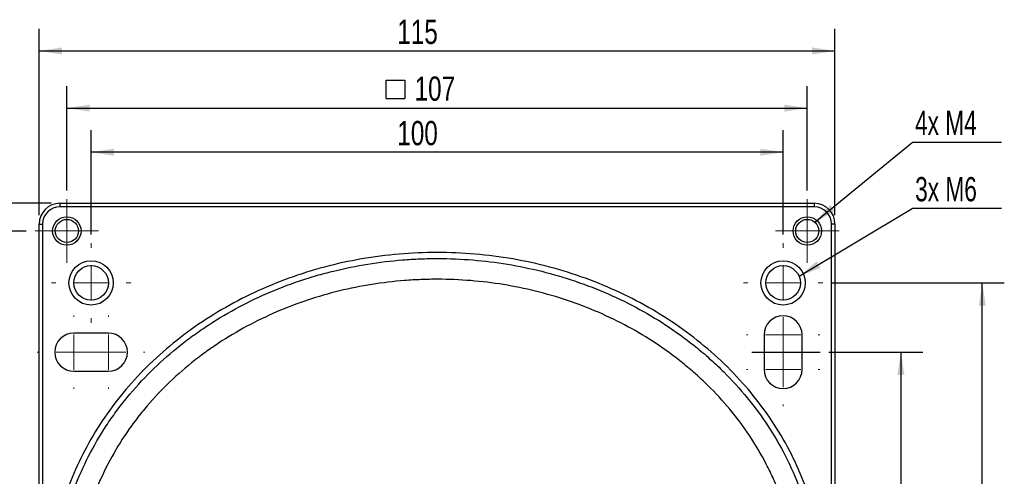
# Model space of a CAD drawing. Header units: millimetres. Extents: x 6 to 590, y 6 to 416.
# Tile 9 of 33: x 208 to 350, y 245 to 311. Entities that reach past the tile are written whole.
import ezdxf

# ---------------------------------------------------------------- set-up
doc = ezdxf.new("R2010")
doc.units = ezdxf.units.MM
doc.layers.add('1', color=7, linetype='Continuous')
doc.styles.add('SLDTEXTSTYLE1', font='TXT', dxfattribs={"width": 0.75})
doc.styles.add('SLDTEXTSTYLE3', font='TXT', dxfattribs={"width": 0.7})
doc.dimstyles.new('SLDDIMSTYLE0', dxfattribs={"dimtxt": 3.5, "dimasz": 3.302, "dimexe": 0, "dimexo": 0.0625, "dimgap": 0.875, "dimtad": 1, "dimrnd": 1e-09, "dimzin": 12, "dimdsep": 46, "dimtxsty": 'SLDTEXTSTYLE1', "dimsah": 1, "dimcen": 0.09, "dimadec": 0, "dimazin": 3, "dimtfac": 1, "dimtofl": 0, "dimtmove": 0, "dimatfit": 3, "dimfxl": 0, "dimfrac": 2, "dimtolj": 1, "dimtzin": 12, "dimarcsym": 0})
doc.dimstyles.new('SLDDIMSTYLE1', dxfattribs={"dimtxt": 3.5, "dimasz": 3.302, "dimexe": 0, "dimexo": 0.0625, "dimgap": 0.875, "dimtad": 1, "dimdec": 1, "dimrnd": 1e-09, "dimzin": 12, "dimdsep": 46, "dimtxsty": 'SLDTEXTSTYLE1', "dimsah": 1, "dimcen": 0.09, "dimadec": 0, "dimazin": 3, "dimtfac": 1, "dimtdec": 1, "dimtofl": 0, "dimtmove": 0, "dimatfit": 3, "dimfxl": 0, "dimfrac": 2, "dimtolj": 1, "dimtzin": 12, "dimarcsym": 0})
doc.dimstyles.new('SLDDIMSTYLE2', dxfattribs={"dimtxt": 3.5, "dimasz": 3.302, "dimexe": 0, "dimexo": 0.0625, "dimgap": 0.875, "dimtad": 1, "dimrnd": 1e-09, "dimzin": 12, "dimdsep": 46, "dimtxsty": 'SLDTEXTSTYLE1', "dimsah": 1, "dimcen": 0.09, "dimadec": 0, "dimazin": 3, "dimtfac": 1, "dimtmove": 0, "dimatfit": 0, "dimfxl": 0, "dimfrac": 2, "dimtolj": 1, "dimtzin": 12, "dimarcsym": 0})
doc.dimstyles.new('SLDDIMSTYLE3', dxfattribs={"dimtxt": 0.18, "dimasz": 3.302, "dimexe": 0, "dimexo": 0.0625, "dimgap": 0, "dimtad": 0, "dimtih": 1, "dimtoh": 1, "dimdec": 0, "dimrnd": 1e-09, "dimzin": 0, "dimdsep": 46, "dimtxsty": 'Standard', "dimsah": 1, "dimcen": 0.09, "dimadec": 0, "dimazin": 0, "dimtfac": 3.302, "dimtdec": 0, "dimtofl": 0, "dimtmove": 0, "dimatfit": 3, "dimfxl": 0, "dimfrac": 2, "dimtolj": 1, "dimtzin": 0, "dimarcsym": 0})

# ---------------------------------------------------------------- blocks, each defined once
blk = doc.blocks.new('SW_SYMBOL_MOD_BOX')
at = {"layer": '1', "color": 0}
for p, q in [((200, 200), (200, 800)), ((200, 800), (800, 800)), ((800, 800), (800, 200)), ((200, 200), (800, 200))]:
    blk.add_line(p, q, dxfattribs=at)
blk = doc.blocks.new('_D')
at = {"layer": '1'}
for p, q in [((324.88, 262.74), (338.47, 262.74)), ((335.29, 262.74), (335.29, 162.74)), ((327.32, 162.74), (338.47, 162.74))]:
    blk.add_line(p, q, dxfattribs=at)
for points in [[(335.29, 262.74), (334.78, 259.44), (335.8, 259.44)], [(335.29, 162.74), (335.8, 166.04), (334.78, 166.04)]]:
    blk.add_solid(points, dxfattribs=at)
at = {"layer": '1', "xscale": 0.004470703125, "yscale": 0.004470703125, "zscale": 0.004470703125, "rotation": 90.0000000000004}
blk.add_blockref('SW_SYMBOL_MOD_BOX', (334.81, 211.17), dxfattribs=at)
at = {"layer": '1', "insert": (330.73, 216.17), "char_height": 3.5, "attachment_point": 1, "rotation": 90, "style": 'SLDTEXTSTYLE1'}
blk.add_mtext('100', dxfattribs=at)
blk = doc.blocks.new('_D_1')
at = {"layer": '1'}
for p, q in [((325.27, 272.74), (350.23, 272.74)), ((347.05, 162.74), (347.05, 272.74)), ((327.32, 162.74), (350.23, 162.74))]:
    blk.add_line(p, q, dxfattribs=at)
for points in [[(347.05, 272.74), (346.54, 269.44), (347.56, 269.44)], [(347.05, 162.74), (347.56, 166.04), (346.54, 166.04)]]:
    blk.add_solid(points, dxfattribs=at)
at = {"layer": '1', "insert": (342.54, 216.88), "char_height": 3.5, "attachment_point": 1, "rotation": 90, "style": 'SLDTEXTSTYLE1'}
blk.add_mtext('110', dxfattribs=at)
blk = doc.blocks.new('_D_4')
at = {"layer": '1'}
for p, q in [((208.9, 280.24), (198.15, 280.24)), ((201.33, 280.24), (201.33, 173.24)), ((208.9, 173.24), (198.15, 173.24))]:
    blk.add_line(p, q, dxfattribs=at)
for points in [[(201.33, 280.24), (200.82, 276.94), (201.84, 276.94)], [(201.33, 173.24), (201.84, 176.54), (200.82, 176.54)]]:
    blk.add_solid(points, dxfattribs=at)
at = {"layer": '1', "xscale": 0.004470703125, "yscale": 0.004470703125, "zscale": 0.004470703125, "rotation": 90.0000000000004}
blk.add_blockref('SW_SYMBOL_MOD_BOX', (200.84, 230.97), dxfattribs=at)
at = {"layer": '1', "insert": (196.76, 235.97), "char_height": 3.5, "attachment_point": 1, "rotation": 90, "style": 'SLDTEXTSTYLE1'}
blk.add_mtext('107', dxfattribs=at)
blk = doc.blocks.new('_D_5')
at = {"layer": '1'}
for p, q in [((201.33, 284.24), (201.33, 296.67)), ((212.49, 284.24), (198.15, 284.24)), ((201.33, 280.24), (201.33, 284.24)), ((208.9, 280.24), (198.15, 280.24)), ((201.33, 280.24), (201.33, 273.89))]:
    blk.add_line(p, q, dxfattribs=at)
for points in [[(201.33, 284.24), (201.84, 287.54), (200.82, 287.54)], [(201.33, 280.24), (200.82, 276.94), (201.84, 276.94)]]:
    blk.add_solid(points, dxfattribs=at)
at = {"layer": '1', "insert": (196.82, 294.09), "char_height": 3.5, "attachment_point": 1, "rotation": 90, "style": 'SLDTEXTSTYLE1'}
blk.add_mtext('4', dxfattribs=at)
blk = doc.blocks.new('_D_6')
at = {"layer": '1'}
for p, q in [((212.49, 284.24), (189.05, 284.24)), ((192.23, 284.24), (192.23, 154.24)), ((212.49, 154.24), (189.05, 154.24))]:
    blk.add_line(p, q, dxfattribs=at)
for points in [[(192.23, 284.24), (191.72, 280.94), (192.73, 280.94)], [(192.23, 154.24), (192.73, 157.54), (191.72, 157.54)]]:
    blk.add_solid(points, dxfattribs=at)
at = {"layer": '1', "insert": (187.72, 215.36), "char_height": 3.5, "attachment_point": 1, "rotation": 90, "style": 'SLDTEXTSTYLE1'}
blk.add_mtext('130', dxfattribs=at)
blk = doc.blocks.new('_D_7')
at = {"layer": '1'}
for p, q in [((212.49, 284.24), (177.05, 284.24)), ((180.23, 146.74), (180.23, 284.24)), ((244.49, 146.74), (177.05, 146.74))]:
    blk.add_line(p, q, dxfattribs=at)
for points in [[(180.23, 284.24), (179.72, 280.94), (180.73, 280.94)], [(180.23, 146.74), (180.73, 150.05), (179.72, 150.05)]]:
    blk.add_solid(points, dxfattribs=at)
at = {"layer": '1', "insert": (175.72, 209.67), "char_height": 3.5, "attachment_point": 1, "rotation": 90, "style": 'SLDTEXTSTYLE1'}
blk.add_mtext('137,5', dxfattribs=at)
blk = doc.blocks.new('_D_8')
at = {"layer": '1'}
for p, q in [((218.26, 279.75), (218.26, 294.79)), ((318.26, 279.75), (318.26, 294.79)), ((318.26, 291.62), (218.26, 291.62))]:
    blk.add_line(p, q, dxfattribs=at)
for points in [[(218.26, 291.62), (221.56, 291.11), (221.56, 292.13)], [(318.26, 291.62), (314.96, 292.13), (314.96, 291.11)]]:
    blk.add_solid(points, dxfattribs=at)
at = {"layer": '1', "insert": (262.51, 296.13), "char_height": 3.5, "attachment_point": 1, "style": 'SLDTEXTSTYLE1'}
blk.add_mtext('100', dxfattribs=at)
blk = doc.blocks.new('_D_9')
at = {"layer": '1'}
for p, q in [((214.76, 286.1), (214.76, 301.16)), ((321.76, 286.1), (321.76, 301.16)), ((214.76, 297.98), (321.76, 297.98))]:
    blk.add_line(p, q, dxfattribs=at)
for points in [[(214.76, 297.98), (218.06, 297.48), (218.06, 298.49)], [(321.76, 297.98), (318.46, 298.49), (318.46, 297.48)]]:
    blk.add_solid(points, dxfattribs=at)
at = {"layer": '1', "xscale": 0.004470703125, "yscale": 0.004470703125, "zscale": 0.004470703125}
blk.add_blockref('SW_SYMBOL_MOD_BOX', (260.01, 298.47), dxfattribs=at)
at = {"layer": '1', "insert": (265.01, 302.55), "char_height": 3.5, "attachment_point": 1, "style": 'SLDTEXTSTYLE1'}
blk.add_mtext('107', dxfattribs=at)
blk = doc.blocks.new('_D_10')
at = {"layer": '1'}
for p, q in [((210.76, 282.51), (210.76, 309.42)), ((325.76, 282.51), (325.76, 309.42)), ((210.76, 306.24), (325.76, 306.24))]:
    blk.add_line(p, q, dxfattribs=at)
for points in [[(210.76, 306.24), (214.06, 305.73), (214.06, 306.75)], [(325.76, 306.24), (322.46, 306.75), (322.46, 305.73)]]:
    blk.add_solid(points, dxfattribs=at)
at = {"layer": '1', "insert": (262.51, 310.75), "char_height": 3.5, "attachment_point": 1, "style": 'SLDTEXTSTYLE1'}
blk.add_mtext('115', dxfattribs=at)
blk = doc.blocks.new('SW_NOTE_0_3')
at = {"layer": '1', "color": 0}
blk.add_line((12.89, 0), (0, 0), dxfattribs=at)
at = {"layer": '1', "color": 0, "insert": (0.4, 4.59), "char_height": 3.5, "attachment_point": 1, "style": 'SLDTEXTSTYLE3'}
blk.add_mtext('4x M4', dxfattribs=at)
blk = doc.blocks.new('SW_NOTE_0_4')
at = {"layer": '1', "color": 0}
blk.add_line((12.89, 0), (0, 0), dxfattribs=at)
at = {"layer": '1', "color": 0, "insert": (0.42, 4.52), "char_height": 3.5, "attachment_point": 1, "style": 'SLDTEXTSTYLE3'}
blk.add_mtext('3x M6', dxfattribs=at)
blk = doc.blocks.new('SW_CENTERMARKSYMBOL_7')
at = {"layer": '1', "color": 0, "lineweight": 18}
for p, q in [((0, 5.08), (0, 5.29)), ((0, 0), (0, 2.54)), ((-5.08, 0), (-5.29, 0)), ((0, 0), (-2.54, 0)), ((0, 0), (0, -2.54)), ((0, 0), (2.54, 0)), ((5.08, 0), (5.29, 0)), ((0, -5.08), (0, -5.29))]:
    blk.add_line(p, q, dxfattribs=at)
blk = doc.blocks.new('SW_CENTERMARKSYMBOL_8')
at = {"layer": '1', "color": 0, "lineweight": 18}
for p, q in [((0, 5.08), (0, 5.29)), ((0, 0), (0, 2.54)), ((-5.08, 0), (-5.29, 0)), ((0, 0), (-2.54, 0)), ((0, 0), (0, -2.54)), ((0, 0), (2.54, 0)), ((5.08, 0), (5.29, 0)), ((0, -5.08), (0, -5.29))]:
    blk.add_line(p, q, dxfattribs=at)
blk = doc.blocks.new('SW_CENTERMARKSYMBOL_9')
at = {"layer": '1', "color": 0, "lineweight": 18}
for p, q in [((0, 5.08), (0, 5.74)), ((0, 0), (0, 2.54)), ((-5.08, 0), (-5.74, 0)), ((0, 0), (-2.54, 0)), ((0, 0), (0, -2.54)), ((0, 0), (2.54, 0)), ((5.08, 0), (5.74, 0)), ((0, -5.08), (0, -5.74))]:
    blk.add_line(p, q, dxfattribs=at)
blk = doc.blocks.new('SW_CENTERMARKSYMBOL_10')
at = {"layer": '1', "color": 0, "lineweight": 18}
for p, q in [((0, 2.54), (0, 4.59)), ((0, 0), (0, 2.54)), ((-2.54, 0), (-4.59, 0)), ((0, 0), (-2.54, 0)), ((0, 0), (0, -2.54)), ((0, 0), (2.54, 0)), ((2.54, 0), (4.59, 0)), ((0, -2.54), (0, -4.59))]:
    blk.add_line(p, q, dxfattribs=at)
blk = doc.blocks.new('SW_CENTERMARKSYMBOL_11')
at = {"layer": '1', "color": 0, "lineweight": 18}
for p, q in [((0, 5.08), (0, 5.29)), ((0, 0), (0, 2.54)), ((-5.08, 0), (-5.29, 0)), ((0, 0), (-2.54, 0)), ((0, 0), (0, -2.54)), ((0, 0), (2.54, 0)), ((5.08, 0), (5.29, 0)), ((0, -5.08), (0, -5.29))]:
    blk.add_line(p, q, dxfattribs=at)
blk = doc.blocks.new('SW_CENTERMARKSYMBOL_12')
at = {"layer": '1', "color": 0, "lineweight": 18}
for p, q in [((0, 5.08), (0, 5.29)), ((0, 0), (0, 2.54)), ((-5.08, 0), (-5.29, 0)), ((0, 0), (-2.54, 0)), ((0, 0), (0, -2.54)), ((0, 0), (2.54, 0)), ((5.08, 0), (5.29, 0)), ((0, -5.08), (0, -5.29))]:
    blk.add_line(p, q, dxfattribs=at)
blk = doc.blocks.new('SW_CENTERMARKSYMBOL_13')
at = {"layer": '1', "color": 0, "lineweight": 18}
for p, q in [((0, 5.08), (0, 5.74)), ((0, 0), (0, 2.54)), ((-5.08, 0), (-5.74, 0)), ((0, 0), (-2.54, 0)), ((0, 0), (0, -2.54)), ((0, 0), (2.54, 0)), ((5.08, 0), (5.74, 0)), ((0, -5.08), (0, -5.74))]:
    blk.add_line(p, q, dxfattribs=at)
blk = doc.blocks.new('SW_CENTERMARKSYMBOL_14')
at = {"layer": '1', "color": 0, "lineweight": 18}
for p, q in [((0, 2.54), (0, 4.59)), ((0, 0), (0, 2.54)), ((-2.54, 0), (-4.59, 0)), ((0, 0), (-2.54, 0)), ((0, 0), (0, -2.54)), ((0, 0), (2.54, 0)), ((2.54, 0), (4.59, 0)), ((0, -2.54), (0, -4.59))]:
    blk.add_line(p, q, dxfattribs=at)

msp = doc.modelspace()

# ---------------------------------------------------------------- linework, layer by layer
at = {"color": 7, "linetype": 'Continuous', "lineweight": 25}
for p, q in [((213.76, 284.243), (322.76, 284.243)), ((213.76, 284.243), (213.76, 283.743)), ((322.76, 283.743), (213.76, 283.743)), ((322.76, 284.243), (322.76, 283.743)), ((210.76, 157.243), (210.76, 281.243)), ((210.76, 281.243), (211.26, 281.243)), ((211.26, 281.243), (211.26, 157.243)), ((325.76, 281.243), (325.26, 281.243)), ((325.26, 157.243), (325.26, 281.243)), ((325.76, 281.243), (325.76, 157.243)), ((220.76, 265.493), (215.76, 265.493)), ((315.51, 265.243), (315.51, 260.243)), ((321.01, 260.243), (321.01, 265.243)), ((215.76, 259.993), (220.76, 259.993))]:
    msp.add_line(p, q, dxfattribs=at)
for centre, radius in [((214.76, 280.243), 2.05), ((214.76, 280.243), 1.67), ((321.76, 280.243), 2.05), ((321.76, 280.243), 1.67), ((218.26, 272.743), 3.2), ((218.26, 272.743), 2.5), ((318.26, 272.743), 3.2), ((318.26, 272.743), 2.5)]:
    msp.add_circle(centre, radius, dxfattribs=at)
for centre, radius, start, end in [((213.76, 281.243), 3, 90, 180), ((213.76, 281.243), 2.5, 90, 180), ((322.76, 281.243), 3, 0, 90), ((322.76, 281.243), 2.5, 0, 90), ((318.26, 265.243), 2.75, 0, 180), ((215.76, 262.743), 2.75, 90, 270), ((220.76, 262.743), 2.75, 270, 90), ((318.26, 260.243), 2.75, 180, 0)]:
    msp.add_arc(centre, radius, start, end, dxfattribs=at)
for points, knots in [([(324.26, 228.143), (324.26, 231.35), (323.899, 234.557), (322.469, 240.848), (321.4, 243.931), (318.595, 249.857), (316.859, 252.699), (312.786, 258.032), (310.45, 260.523), (305.266, 265.059), (302.42, 267.103), (296.325, 270.666), (293.077, 272.185), (286.304, 274.64), (282.78, 275.575), (275.59, 276.827), (271.925, 277.143), (264.595, 277.143), (260.93, 276.827), (253.74, 275.575), (250.216, 274.64), (243.444, 272.185), (240.196, 270.666), (234.101, 267.103), (231.254, 265.059), (226.07, 260.523), (223.734, 258.032), (219.662, 252.699), (217.926, 249.857), (215.12, 243.931), (214.051, 240.848), (212.621, 234.557), (212.26, 231.35), (212.26, 228.143)], [3.1415927, 3.1415927, 3.1415927, 3.1415927, 3.3379422, 3.3379422, 3.5342917, 3.5342917, 3.7306413, 3.7306413, 3.9269908, 3.9269908, 4.1233404, 4.1233404, 4.3196899, 4.3196899, 4.5160394, 4.5160394, 4.712389, 4.712389, 4.9087385, 4.9087385, 5.1050881, 5.1050881, 5.3014376, 5.3014376, 5.4977871, 5.4977871, 5.6941367, 5.6941367, 5.8904862, 5.8904862, 6.0868358, 6.0868358, 6.2831853, 6.2831853, 6.2831853, 6.2831853]), ([(213.137, 228.143), (213.137, 228.248), (213.137, 228.356), (213.139, 228.57), (213.143, 228.89), (213.16, 229.635), (213.189, 230.271), (213.266, 231.541), (213.343, 232.382), (213.648, 234.894), (213.951, 236.552), (214.553, 239.013), (214.779, 239.829), (215.279, 241.452), (215.555, 242.262), (216.45, 244.658), (217.134, 246.207), (218.669, 249.215), (219.518, 250.674), (220.913, 252.796), (221.398, 253.493), (222.408, 254.863), (222.934, 255.538), (225.634, 258.823), (228.037, 261.195), (231.321, 263.868), (231.992, 264.388), (233.361, 265.399), (234.061, 265.89), (236.181, 267.306), (237.63, 268.18), (242.079, 270.599), (245.177, 271.947), (249.213, 273.307), (250.026, 273.562), (251.656, 274.036), (252.473, 274.255), (254.934, 274.862), (256.586, 275.197), (259.912, 275.734), (261.586, 275.934), (264.114, 276.135), (264.959, 276.185), (266.655, 276.251), (267.508, 276.267), (271.762, 276.261), (275.122, 275.982), (281.756, 274.894), (285.031, 274.084), (291.489, 271.888), (294.576, 270.535), (300.461, 267.317), (303.261, 265.451), (306.558, 262.761), (307.208, 262.204), (308.47, 261.067), (309.085, 260.486), (310.879, 258.701), (312.009, 257.459), (315.199, 253.572), (317.059, 250.768), (319.392, 246.196), (320.076, 244.643), (321.256, 241.484), (321.753, 239.878), (322.557, 236.612), (322.863, 234.951), (323.174, 232.417), (323.253, 231.563), (323.357, 229.855), (323.383, 228.999), (323.383, 228.143)], [0, 0, 0, 0, 0.0019531, 0.0019531, 0.0039063, 0.0078125, 0.015625, 0.015625, 0.03125, 0.03125, 0.0625, 0.0625, 0.078125, 0.078125, 0.09375, 0.09375, 0.125, 0.125, 0.15625, 0.15625, 0.171875, 0.171875, 0.1875, 0.1875, 0.25, 0.25, 0.265625, 0.265625, 0.28125, 0.28125, 0.3125, 0.3125, 0.375, 0.375, 0.390625, 0.390625, 0.40625, 0.40625, 0.4375, 0.4375, 0.46875, 0.46875, 0.484375, 0.484375, 0.5, 0.5, 0.5625, 0.5625, 0.625, 0.625, 0.6875, 0.6875, 0.75, 0.75, 0.765625, 0.765625, 0.78125, 0.78125, 0.8125, 0.8125, 0.875, 0.875, 0.90625, 0.90625, 0.9375, 0.9375, 0.96875, 0.96875, 0.984375, 0.984375, 1, 1, 1, 1]), ([(320.385, 228.143), (320.385, 228.95), (320.36, 229.756), (320.26, 231.365), (320.185, 232.17), (319.888, 234.556), (319.595, 236.119), (318.828, 239.194), (318.354, 240.705), (317.509, 242.934), (317.206, 243.671), (316.553, 245.131), (316.204, 245.856), (314.354, 249.431), (312.586, 252.06), (309.558, 255.703), (308.485, 256.867), (306.782, 258.538), (306.2, 259.083), (305.003, 260.147), (304.387, 260.668), (301.268, 263.181), (298.623, 264.922), (294.453, 267.175), (293.03, 267.866), (290.116, 269.128), (288.624, 269.701), (284.059, 271.235), (280.973, 271.99), (274.722, 273.004), (271.557, 273.263), (267.55, 273.269), (266.747, 273.254), (265.149, 273.192), (264.353, 273.146), (261.972, 272.959), (260.395, 272.772), (257.261, 272.272), (255.705, 271.959), (252.613, 271.206), (251.076, 270.765), (246.506, 269.242), (243.581, 267.985), (239.381, 265.727), (238.012, 264.912), (236.009, 263.59), (235.348, 263.132), (234.051, 262.187), (233.416, 261.7), (230.306, 259.2), (228.028, 256.98), (225.467, 253.905), (224.968, 253.273), (224.007, 251.986), (223.546, 251.333), (222.219, 249.341), (221.41, 247.971), (219.949, 245.146), (219.297, 243.69), (218.444, 241.438), (218.181, 240.676), (217.703, 239.148), (217.488, 238.38), (216.913, 236.063), (216.624, 234.502), (216.235, 231.348), (216.135, 229.754), (216.135, 228.143)], [0, 0, 0, 0, 0.015625, 0.015625, 0.03125, 0.03125, 0.0625, 0.0625, 0.09375, 0.09375, 0.109375, 0.109375, 0.125, 0.125, 0.1875, 0.1875, 0.21875, 0.21875, 0.234375, 0.234375, 0.25, 0.25, 0.3125, 0.3125, 0.34375, 0.34375, 0.375, 0.375, 0.4375, 0.4375, 0.5, 0.5, 0.515625, 0.515625, 0.53125, 0.53125, 0.5625, 0.5625, 0.59375, 0.59375, 0.625, 0.625, 0.6875, 0.6875, 0.71875, 0.71875, 0.734375, 0.734375, 0.75, 0.75, 0.8125, 0.8125, 0.828125, 0.828125, 0.84375, 0.84375, 0.875, 0.875, 0.90625, 0.90625, 0.921875, 0.921875, 0.9375, 0.9375, 0.96875, 0.96875, 1, 1, 1, 1])]:
    msp.add_open_spline(points, degree=3, knots=knots, dxfattribs=at)
at = {"layer": '1'}
msp.add_line((313.764, 262.743), (323.606, 262.743), dxfattribs=at)

# ---------------------------------------------------------------- block references
for name, p in [('SW_NOTE_0_3', (336.923, 293.02)), ('SW_NOTE_0_4', (336.923, 283.511))]:
    msp.add_blockref(name, p, dxfattribs=at)
at = {"layer": '1', "lineweight": 18}
for name, p in [('SW_CENTERMARKSYMBOL_14', (214.76, 280.243)), ('SW_CENTERMARKSYMBOL_10', (321.76, 280.243)), ('SW_CENTERMARKSYMBOL_13', (218.26, 272.743)), ('SW_CENTERMARKSYMBOL_9', (318.26, 272.743)), ('SW_CENTERMARKSYMBOL_8', (318.26, 265.243)), ('SW_CENTERMARKSYMBOL_12', (215.76, 262.743)), ('SW_CENTERMARKSYMBOL_11', (220.76, 262.743)), ('SW_CENTERMARKSYMBOL_7', (318.26, 260.243))]:
    msp.add_blockref(name, p, dxfattribs=at)

# ---------------------------------------------------------------- dimensions: what is measured, and where the dimension line sits
at = {"layer": '1'}
for base, p1, p2, picture, middle in [((325.76, 306.243), (210.76, 281.243), (325.76, 281.243), '_D_10', (266.386, 306.243)), ((218.26, 291.619), (318.26, 278.483), (218.26, 278.483), '_D_8', (266.386, 291.619))]:
    dim = msp.add_linear_dim(base=base, p1=p1, p2=p2, dimstyle='SLDDIMSTYLE0', dxfattribs=at)
    dim.commit()
    dim.dimension.update_dxf_attribs({"geometry": picture, "text_midpoint": middle, "dimtype": 160})
dim = msp.add_linear_dim(base=(321.76, 297.983), p1=(214.76, 284.833), p2=(321.76, 284.833), text='{\\fGDT;o}<>', dimstyle='SLDDIMSTYLE0', dxfattribs=at)
dim.commit()
dim.dimension.update_dxf_attribs({"geometry": '_D_9', "text_midpoint": (266.386, 297.983), "dimtype": 160})
for base, p1, p2, dimstyle, picture, middle in [((201.33, 284.243), (210.17, 280.243), (213.76, 284.243), 'SLDDIMSTYLE2', '_D_5', (201.33, 295.379)), ((180.227, 284.243), (245.76, 146.744), (213.76, 284.243), 'SLDDIMSTYLE1', '_D_7', (180.227, 215.494)), ((192.227, 154.243), (213.76, 284.243), (213.76, 154.243), 'SLDDIMSTYLE0', '_D_6', (192.227, 219.243)), ((347.052, 272.743), (326.05, 162.743), (324, 272.743), 'SLDDIMSTYLE0', '_D_1', (347.052, 220.763))]:
    dim = msp.add_linear_dim(base=base, p1=p1, p2=p2, angle=90, dimstyle=dimstyle, dxfattribs=at)
    dim.commit()
    dim.dimension.update_dxf_attribs({"geometry": picture, "text_midpoint": middle, "dimtype": 160})
for base, p1, p2, picture, middle in [((201.33, 173.243), (210.17, 280.243), (210.17, 173.243), '_D_4', (201.33, 237.35)), ((335.291, 162.743), (323.606, 262.743), (326.05, 162.743), '_D', (335.291, 217.545))]:
    dim = msp.add_linear_dim(base=base, p1=p1, p2=p2, angle=90, text='{\\fGDT;o}<>', dimstyle='SLDDIMSTYLE0', dxfattribs=at)
    dim.commit()
    dim.dimension.update_dxf_attribs({"geometry": picture, "text_midpoint": middle, "dimtype": 160})

# ---------------------------------------------------------------- leaders
for points in [[(322.853, 281.506), (336.923, 293.02)], [(320.57, 273.698), (336.923, 283.511)]]:
    msp.add_leader(points, dimstyle='SLDDIMSTYLE3', dxfattribs=at)

doc.saveas('drawing.dxf')
